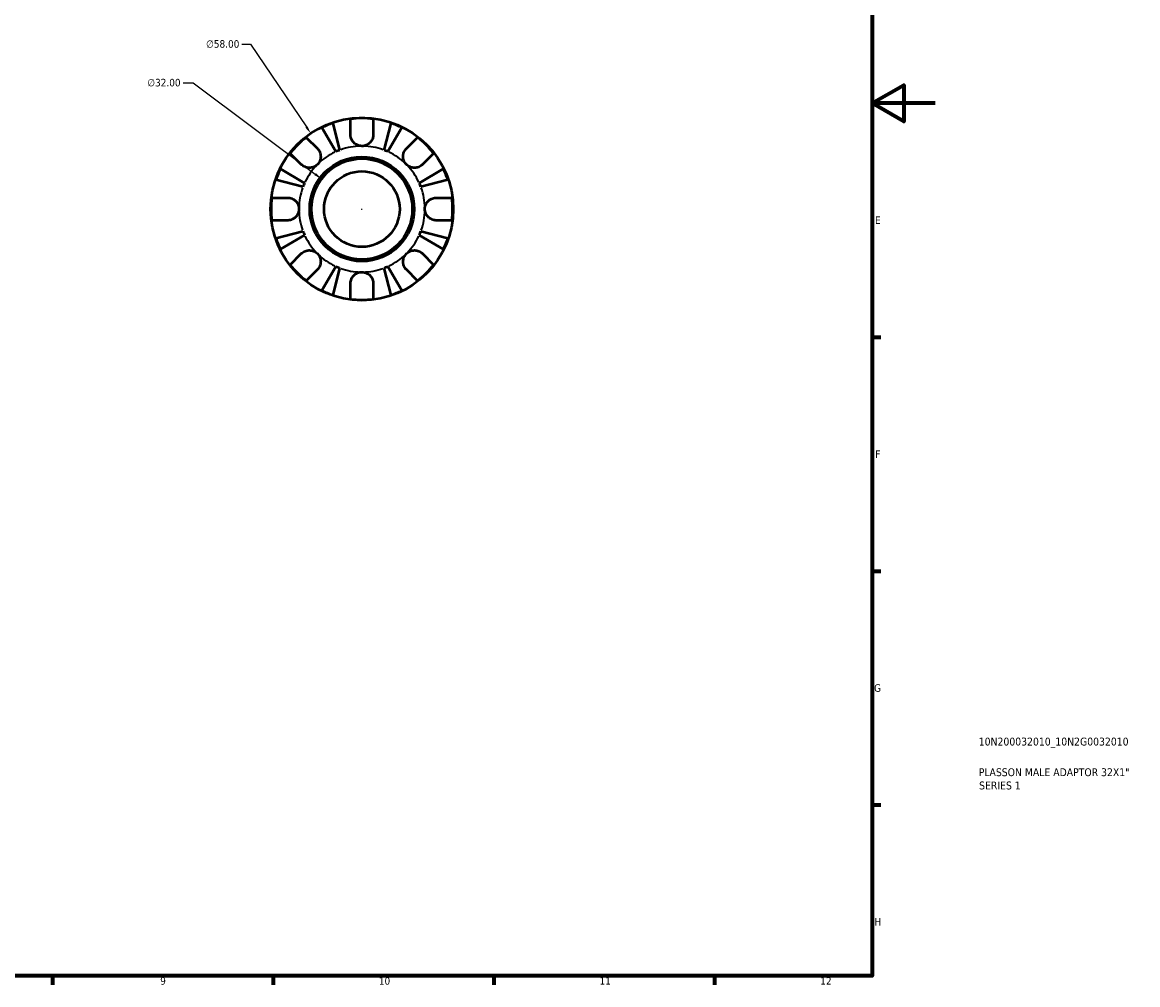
# Model space of a CAD drawing. Header units: millimetres. Extents: x -60 to 905, y -29 to 594.
# Tile 4 of 5: x 551 to 905, y 17 to 323. Entities that reach past the tile are written whole.
import ezdxf

# ---------------------------------------------------------------- set-up
doc = ezdxf.new("R2010")
doc.units = ezdxf.units.MM
for name, color, linetype, lineweight in [('Border (ANSI)', 7, 'Continuous', 70), ('Dimension (ANSI)', 7, 'Continuous', 25), ('Title (ISO)', 7, 'Continuous', 50), ('Visible (ANSI)', 7, 'Continuous', 50), ('Visible Narrow (ANSI)', 7, 'Continuous', 35)]:
    doc.layers.add(name, color=color, linetype=linetype, lineweight=lineweight)
doc.styles.add('Note Text (ANSI)', font='tahoma.ttf')
doc.styles.add('Note Text (ISO)', font='tahoma.ttf')
doc.dimstyles.new('Default - mm (ANSI)', dxfattribs={"dimtxt": 2.4, "dimasz": 2.5, "dimexe": 3.175, "dimexo": 1.6002, "dimgap": 0.8, "dimtad": 0, "dimtoh": 1, "dimrnd": 1e-08, "dimzin": 4, "dimdsep": 46, "dimtxsty": 'Note Text (ANSI)', "dimcen": 0.09, "dimdle": 10, "dimclrd": 256, "dimclre": 256, "dimclrt": 5, "dimadec": 1, "dimazin": 1, "dimtfac": 1.27, "dimtofl": 0, "dimtmove": 0, "dimatfit": 3, "dimfxl": 1, "dimtolj": 1, "dimtzin": 4, "dimlwd": -1, "dimlwe": -1, "dimarcsym": 0})

# ---------------------------------------------------------------- blocks, each defined once
blk = doc.blocks.new('Borders Default Border')
at = {"layer": 'Border (ANSI)'}
for p, q in [((821, 222.75), (823.8, 222.75)), ((821, 148.5), (823.8, 148.5)), ((821, 74.25), (823.8, 74.25)), ((560.67, 20), (560.67, 17.2)), ((630.75, 20), (630.75, 17.2)), ((700.83, 20), (700.83, 17.2)), ((770.92, 20), (770.92, 17.2))]:
    blk.add_line(p, q, dxfattribs=at)
at = {"layer": 'Border (ANSI)', "flags": 128}
for points in [[(20, 20), (20, 574), (821, 574), (821, 20), (20, 20)], [(841, 297), (821, 297), (831, 302.77), (831, 291.23), (821, 297)]]:
    blk.add_lwpolyline(points, dxfattribs=at)
at = {"layer": 'Border (ANSI)', "color": 5, "true_color": 0x0000ff, "char_height": 2.4, "attachment_point": 7, "style": 'Note Text (ANSI)'}
for s, insert in [('E', (821.91, 258.68)), ('F', (821.98, 184.43)), ('G', (821.6, 110.13)), ('H', (821.73, 35.93)), ('9', (594.92, 17.15)), ('10', (664.35, 17.15)), ('11', (734.43, 17.2)), ('12', (804.52, 17.2))]:
    blk.add_mtext(s, dxfattribs=dict(at, insert=insert))
blk = doc.blocks.new('Title Blocks ISO')
at = {"layer": 'Title (ISO)', "color": 232, "true_color": 0xca0064, "style": 'Note Text (ISO)'}
for tag, p in [('PART_NUMBER_001', (33.84, 73.13)), ('DESCRIPTION_001', (33.84, 63.4)), ('DESCRIPTION_002', (33.96, 59.19))]:
    blk.add_attdef(tag, p, '', height=2.5, dxfattribs=at)
blk = doc.blocks.new('*D11')
at = {"layer": 'Defpoints', "color": 0, "transparency": 16777216}
for p in [(646.15, 273), (671.79, 253.85)]:
    blk.add_point(p, dxfattribs=at)
at = {"layer": 'Dimension (ANSI)', "transparency": 16777216}
for p, q in [((602.17, 303.47), (605.34, 303.47)), ((605.34, 303.47), (644.14, 274.5)), ((658.88, 263.43), (659.06, 263.43)), ((658.97, 263.34), (658.97, 263.52))]:
    blk.add_line(p, q, dxfattribs=at)
blk.add_solid([(644.39, 274.83), (643.89, 274.16), (646.15, 273)], dxfattribs=at)
at = {"layer": 'Dimension (ANSI)', "color": 5, "transparency": 16777216, "insert": (590.82, 304.77), "char_height": 2.4, "attachment_point": 1, "style": 'Note Text (ANSI)'}
blk.add_mtext('\\A1;∅32.00', dxfattribs=at)
blk = doc.blocks.new('*D12')
at = {"layer": 'Defpoints', "color": 0, "transparency": 16777216}
for p in [(642.73, 287.46), (675.2, 239.4)]:
    blk.add_point(p, dxfattribs=at)
at = {"layer": 'Dimension (ANSI)', "transparency": 16777216}
for p, q in [((620.84, 315.76), (623.61, 315.76)), ((623.61, 315.76), (641.33, 289.53)), ((658.88, 263.43), (659.06, 263.43)), ((658.97, 263.34), (658.97, 263.52))]:
    blk.add_line(p, q, dxfattribs=at)
blk.add_solid([(641.68, 289.76), (640.99, 289.3), (642.73, 287.46)], dxfattribs=at)
at = {"layer": 'Dimension (ANSI)', "color": 5, "transparency": 16777216, "insert": (609.49, 317.05), "char_height": 2.4, "attachment_point": 1, "style": 'Note Text (ANSI)'}
blk.add_mtext('\\A1;∅58.00', dxfattribs=at)

msp = doc.modelspace()

# ---------------------------------------------------------------- linework, layer by layer
at = {"layer": 'Visible (ANSI)'}
for p, q in [((649.6914, 290.7121), (651.9082, 282.1404)), ((655.3666, 287.0274), (655.3666, 292.0198)), ((662.5666, 292.0198), (662.5666, 287.0274)), ((666.0251, 282.1404), (668.2419, 290.7121)), ((650.7256, 281.6506), (646.232, 289.2792)), ((671.7013, 289.2792), (667.2077, 281.6506)), ((641.2943, 286.1909), (644.8245, 282.6607)), ((673.1088, 282.6607), (676.639, 286.1909)), ((639.7333, 277.5695), (636.2032, 281.0997)), ((681.7301, 281.0997), (678.2, 277.5695)), ((633.1148, 276.162), (640.7434, 271.6684)), ((677.1899, 271.6684), (684.8185, 276.162)), ((640.2536, 270.4858), (631.6819, 272.7026)), ((686.2514, 272.7026), (677.6797, 270.4858)), ((630.3742, 267.0274), (635.3666, 267.0274)), ((682.5666, 267.0274), (687.5591, 267.0274)), ((635.3666, 259.8274), (630.3742, 259.8274)), ((687.5591, 259.8274), (682.5666, 259.8274)), ((631.6819, 254.1521), (640.2536, 256.3689)), ((640.7434, 255.1863), (633.1148, 250.6928)), ((684.8185, 250.6928), (677.1899, 255.1863)), ((677.6797, 256.3689), (686.2514, 254.1521)), ((636.2032, 245.7551), (639.7333, 249.2852)), ((678.2, 249.2852), (681.7301, 245.7551)), ((646.232, 237.5756), (650.7256, 245.2042)), ((651.9082, 244.7143), (649.6914, 236.1426)), ((668.2419, 236.1426), (666.0251, 244.7143)), ((667.2077, 245.2042), (671.7013, 237.5756)), ((644.8245, 244.1941), (641.2943, 240.6639)), ((676.639, 240.6639), (673.1088, 244.1941)), ((655.3666, 234.835), (655.3666, 239.8274)), ((662.5666, 239.8274), (662.5666, 234.835))]:
    msp.add_line(p, q, dxfattribs=at)
for radius in [29, 16.58, 16, 12]:
    msp.add_circle((658.9666, 263.4274), radius, dxfattribs=at)
for radius, start, end in [(28.8182, 108.775109, 116.224891), (28.8182, 82.823794, 97.176206), (28.8182, 63.775109, 71.224891), (28.8182, 127.823794, 142.176206), (28.8182, 37.823794, 52.176206), (20, 110.666222, 114.333778), (20, 65.666222, 69.333778), (28.8182, 153.775109, 161.224891), (28.8182, 18.775109, 26.224891), (20, 155.666222, 159.333778), (20, 20.666222, 24.333778), (28.8182, 172.823794, 187.176206), (28.8182, 352.823794, 7.176206), (20, 200.666222, 204.333778), (20, 335.666222, 339.333778), (28.8182, 198.775109, 206.224891), (28.8182, 333.775109, 341.224891), (28.8182, 217.823794, 232.176206), (20, 245.666222, 249.333778), (20, 290.666222, 294.333778), (28.8182, 307.823794, 322.176206), (28.8182, 243.775109, 251.224891), (28.8182, 288.775109, 296.224891), (28.8182, 262.823794, 277.176206)]:
    msp.add_arc((658.9666, 263.4274), radius, start, end, dxfattribs=at)
for points, knots in [([(658.9666, 283.4274), (658.6739, 283.4274), (658.3822, 283.4631), (657.786, 283.6113), (657.4854, 283.7304), (656.8018, 284.1141), (656.4477, 284.4148), (655.9638, 285.017), (655.8023, 285.2834), (655.5979, 285.743), (655.534, 285.9259), (655.4407, 286.2804), (655.409, 286.4508), (655.3742, 286.7572), (655.3666, 286.8929), (655.3666, 287.0274)], [0, 0, 0, 0, 0.087833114, 0.087833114, 0.184354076, 0.184354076, 0.322797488, 0.322797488, 0.417544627, 0.417544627, 0.477749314, 0.477749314, 0.532762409, 0.532762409, 0.576812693, 0.576812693, 0.576812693, 0.576812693]), ([(662.5666, 287.0274), (662.5666, 287.0236), (662.5666, 287.0199), (662.566, 286.8272), (662.5506, 286.6358), (662.4912, 286.2747), (662.4511, 286.1058), (662.3332, 285.7343), (662.2496, 285.5339), (661.9686, 285.0043), (661.7366, 284.6953), (661.1366, 284.121), (660.7624, 283.8756), (659.9136, 283.5219), (659.4429, 283.4274), (658.9666, 283.4274)], [-0.583326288, -0.583326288, -0.583326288, -0.583326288, -0.582068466, -0.582068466, -0.518616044, -0.518616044, -0.462807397, -0.462807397, -0.394732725, -0.394732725, -0.276924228, -0.276924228, -0.142883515, -0.142883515, 0, 0, 0, 0]), ([(644.8245, 282.6607), (644.9131, 282.572), (644.998, 282.478), (645.2226, 282.2001), (645.3517, 282.0056), (645.5772, 281.5787), (645.6709, 281.3473), (645.8367, 280.7671), (645.8842, 280.4145), (645.8712, 279.6079), (645.7799, 279.1627), (645.4273, 278.3057), (645.161, 277.906), (644.8245, 277.5695)], [-0.580048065, -0.580048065, -0.580048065, -0.580048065, -0.538452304, -0.538452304, -0.463837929, -0.463837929, -0.386263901, -0.386263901, -0.278402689, -0.278402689, -0.142779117, -0.142779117, 0, 0, 0, 0]), ([(673.1088, 277.5695), (672.9255, 277.7528), (672.7626, 277.9553), (672.4735, 278.4066), (672.3517, 278.6561), (672.1299, 279.2845), (672.061, 279.6698), (672.049, 280.4235), (672.0989, 280.7844), (672.2708, 281.3697), (672.3654, 281.5991), (672.5928, 282.0239), (672.7234, 282.2181), (672.9453, 282.489), (673.0254, 282.5773), (673.1088, 282.6607)], [0, 0, 0, 0, 0.077749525, 0.077749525, 0.160819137, 0.160819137, 0.277837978, 0.277837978, 0.388289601, 0.388289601, 0.465429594, 0.465429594, 0.540354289, 0.540354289, 0.57953204, 0.57953204, 0.57953204, 0.57953204]), ([(644.8245, 277.5695), (644.6413, 277.3862), (644.4388, 277.2233), (643.9874, 276.9343), (643.7379, 276.8124), (643.1096, 276.5906), (642.7243, 276.5218), (641.9705, 276.5097), (641.6096, 276.5597), (641.0243, 276.7315), (640.795, 276.8261), (640.3702, 277.0536), (640.1759, 277.1842), (639.905, 277.406), (639.8168, 277.4861), (639.7333, 277.5695)], [0, 0, 0, 0, 0.077749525, 0.077749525, 0.160819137, 0.160819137, 0.277837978, 0.277837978, 0.388289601, 0.388289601, 0.465429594, 0.465429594, 0.540354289, 0.540354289, 0.57953204, 0.57953204, 0.57953204, 0.57953204]), ([(678.2, 277.5695), (678.1113, 277.4809), (678.0172, 277.3961), (677.7394, 277.1714), (677.5449, 277.0423), (677.118, 276.8168), (676.8865, 276.7231), (676.3064, 276.5573), (675.9538, 276.5098), (675.1472, 276.5228), (674.702, 276.6141), (673.845, 276.9667), (673.4453, 277.233), (673.1088, 277.5695)], [-0.580048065, -0.580048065, -0.580048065, -0.580048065, -0.538452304, -0.538452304, -0.463837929, -0.463837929, -0.386263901, -0.386263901, -0.278402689, -0.278402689, -0.142779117, -0.142779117, 0, 0, 0, 0]), ([(635.3666, 267.0274), (635.5097, 267.0274), (635.6541, 267.0188), (636.0136, 266.9753), (636.2279, 266.9299), (636.669, 266.7921), (636.893, 266.697), (637.4188, 266.4064), (637.7048, 266.1884), (638.2672, 265.6063), (638.5164, 265.2277), (638.8725, 264.3735), (638.9666, 263.9026), (638.9666, 263.4274)], [-0.576476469, -0.576476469, -0.576476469, -0.576476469, -0.529686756, -0.529686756, -0.460540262, -0.460540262, -0.385624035, -0.385624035, -0.277308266, -0.277308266, -0.142580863, -0.142580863, 0, 0, 0, 0]), ([(678.9666, 263.4274), (678.9666, 263.7076), (678.9994, 263.9869), (679.1344, 264.5552), (679.2417, 264.8404), (679.5998, 265.5185), (679.8925, 265.8808), (680.4873, 266.3834), (680.7545, 266.5536), (681.247, 266.7848), (681.4628, 266.8614), (681.906, 266.9738), (682.1317, 267.008), (682.4262, 267.0253), (682.4966, 267.0274), (682.5666, 267.0274)], [-2.499132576, -2.499132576, -2.499132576, -2.499132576, -2.415054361, -2.415054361, -2.323847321, -2.323847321, -2.184114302, -2.184114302, -2.086747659, -2.086747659, -2.014406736, -2.014406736, -1.939942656, -1.939942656, -1.916375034, -1.916375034, -1.916375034, -1.916375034]), ([(638.9666, 263.4274), (638.9666, 263.1471), (638.9339, 262.8678), (638.7989, 262.2995), (638.6916, 262.0144), (638.3335, 261.3362), (638.0408, 260.9739), (637.446, 260.4713), (637.1788, 260.3011), (636.6863, 260.0699), (636.4705, 259.9934), (636.0273, 259.8809), (635.8015, 259.8467), (635.5071, 259.8294), (635.4367, 259.8274), (635.3666, 259.8274)], [-2.499132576, -2.499132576, -2.499132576, -2.499132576, -2.415054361, -2.415054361, -2.323847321, -2.323847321, -2.184114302, -2.184114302, -2.086747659, -2.086747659, -2.014406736, -2.014406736, -1.939942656, -1.939942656, -1.916375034, -1.916375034, -1.916375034, -1.916375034]), ([(682.5666, 259.8274), (682.4236, 259.8274), (682.2792, 259.8359), (681.9197, 259.8794), (681.7054, 259.9249), (681.2643, 260.0626), (681.0403, 260.1577), (680.5145, 260.4483), (680.2285, 260.6664), (679.6661, 261.2484), (679.4169, 261.627), (679.0608, 262.4812), (678.9666, 262.9521), (678.9666, 263.4274)], [-0.576476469, -0.576476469, -0.576476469, -0.576476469, -0.529686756, -0.529686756, -0.460540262, -0.460540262, -0.385624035, -0.385624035, -0.277308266, -0.277308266, -0.142580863, -0.142580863, 0, 0, 0, 0]), ([(639.7333, 249.2852), (639.822, 249.3739), (639.916, 249.4587), (640.1939, 249.6833), (640.3884, 249.8124), (640.8153, 250.0379), (641.0468, 250.1316), (641.6269, 250.2975), (641.9795, 250.3449), (642.7861, 250.332), (643.2313, 250.2406), (644.0883, 249.888), (644.488, 249.6218), (644.8245, 249.2852)], [-0.580048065, -0.580048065, -0.580048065, -0.580048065, -0.538452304, -0.538452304, -0.463837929, -0.463837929, -0.386263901, -0.386263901, -0.278402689, -0.278402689, -0.142779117, -0.142779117, 0, 0, 0, 0]), ([(644.8245, 249.2852), (645.0078, 249.102), (645.1707, 248.8995), (645.4598, 248.4481), (645.5816, 248.1986), (645.8034, 247.5703), (645.8723, 247.185), (645.8843, 246.4312), (645.8343, 246.0703), (645.6625, 245.485), (645.5679, 245.2557), (645.3405, 244.8309), (645.2099, 244.6367), (644.988, 244.3657), (644.9079, 244.2775), (644.8245, 244.1941)], [0, 0, 0, 0, 0.077749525, 0.077749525, 0.160819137, 0.160819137, 0.277837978, 0.277837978, 0.388289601, 0.388289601, 0.465429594, 0.465429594, 0.540354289, 0.540354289, 0.57953204, 0.57953204, 0.57953204, 0.57953204]), ([(673.1088, 244.1941), (673.0202, 244.2827), (672.9353, 244.3768), (672.7107, 244.6546), (672.5816, 244.8491), (672.3561, 245.2761), (672.2624, 245.5075), (672.0965, 246.0877), (672.0491, 246.4403), (672.0621, 247.2468), (672.1534, 247.692), (672.506, 248.549), (672.7722, 248.9487), (673.1088, 249.2852)], [-0.580048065, -0.580048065, -0.580048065, -0.580048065, -0.538452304, -0.538452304, -0.463837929, -0.463837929, -0.386263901, -0.386263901, -0.278402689, -0.278402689, -0.142779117, -0.142779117, 0, 0, 0, 0]), ([(673.1088, 249.2852), (673.292, 249.4685), (673.4945, 249.6314), (673.9459, 249.9205), (674.1954, 250.0424), (674.8237, 250.2641), (675.209, 250.333), (675.9628, 250.345), (676.3237, 250.2951), (676.909, 250.1233), (677.1383, 250.0287), (677.5631, 249.8012), (677.7574, 249.6706), (678.0283, 249.4487), (678.1165, 249.3686), (678.2, 249.2852)], [0, 0, 0, 0, 0.077749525, 0.077749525, 0.160819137, 0.160819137, 0.277837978, 0.277837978, 0.388289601, 0.388289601, 0.465429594, 0.465429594, 0.540354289, 0.540354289, 0.57953204, 0.57953204, 0.57953204, 0.57953204]), ([(655.3666, 239.8274), (655.3666, 239.9704), (655.3752, 240.1148), (655.4187, 240.4743), (655.4642, 240.6887), (655.6019, 241.1297), (655.697, 241.3537), (655.9876, 241.8795), (656.2056, 242.1655), (656.7877, 242.728), (657.1663, 242.9771), (658.0205, 243.3332), (658.4914, 243.4274), (658.9666, 243.4274)], [-0.576476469, -0.576476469, -0.576476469, -0.576476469, -0.529686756, -0.529686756, -0.460540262, -0.460540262, -0.385624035, -0.385624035, -0.277308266, -0.277308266, -0.142580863, -0.142580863, 0, 0, 0, 0]), ([(658.9666, 243.4274), (659.2469, 243.4274), (659.5262, 243.3946), (660.0945, 243.2596), (660.3796, 243.1523), (661.0578, 242.7943), (661.4201, 242.5015), (661.9227, 241.9068), (662.0929, 241.6395), (662.3241, 241.147), (662.4006, 240.9312), (662.5131, 240.488), (662.5473, 240.2623), (662.5646, 239.9679), (662.5666, 239.8974), (662.5666, 239.8274)], [-2.499132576, -2.499132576, -2.499132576, -2.499132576, -2.415054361, -2.415054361, -2.323847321, -2.323847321, -2.184114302, -2.184114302, -2.086747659, -2.086747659, -2.014406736, -2.014406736, -1.939942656, -1.939942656, -1.916375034, -1.916375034, -1.916375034, -1.916375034])]:
    msp.add_open_spline(points, degree=3, knots=knots, dxfattribs=at)
at = {"layer": 'Visible Narrow (ANSI)'}
for start, end in [(91.033311, 109.632911), (70.367089, 88.966689), (115.367089, 133.966689), (46.033311, 64.632911), (136.033311, 154.632911), (25.367089, 43.966689), (160.367089, 178.966689), (1.033311, 19.632911), (181.033311, 199.632911), (340.367089, 358.966689), (205.367089, 223.966689), (316.033311, 334.632911), (226.033311, 244.632911), (295.367089, 313.966689), (250.367089, 268.966689), (271.033311, 289.632911)]:
    msp.add_arc((658.9666, 263.4274), 20, start, end, dxfattribs=at)

# ---------------------------------------------------------------- block references
msp.add_blockref('Borders Default Border', (0, 0))
msp.add_blockref('Title Blocks ISO', (821, 20)).add_auto_attribs({'PART_NUMBER_001': '10N200032010_10N2G0032010', 'DESCRIPTION_001': 'PLASSON MALE ADAPTOR 32X1"', 'DESCRIPTION_002': 'SERIES 1'})

# ---------------------------------------------------------------- dimensions: what is measured, and where the dimension line sits
at = {"layer": 'Dimension (ANSI)'}
for p1, p2, picture, middle in [((675.2, 239.3966), (642.7333, 287.4582), '*D12', (614.7674, 315.7605)), ((671.7866, 253.854), (646.1467, 273.0007), '*D11', (596.094, 303.4729))]:
    dim = msp.add_diameter_dim_2p(p1=p1, p2=p2, dimstyle='Default - mm (ANSI)', override={"dimgap": 0.8, "dimtih": 1, "dimdec": 2, "dimlfac": 1, "dimtol": 0, "dimlim": 0, "dimtp": 0, "dimtm": 0, "dimtdec": 2}, dxfattribs=at)
    dim.commit()
    dim.dimension.update_dxf_attribs({"geometry": picture, "text_midpoint": middle, "dimtype": 163})

doc.saveas('drawing.dxf')
